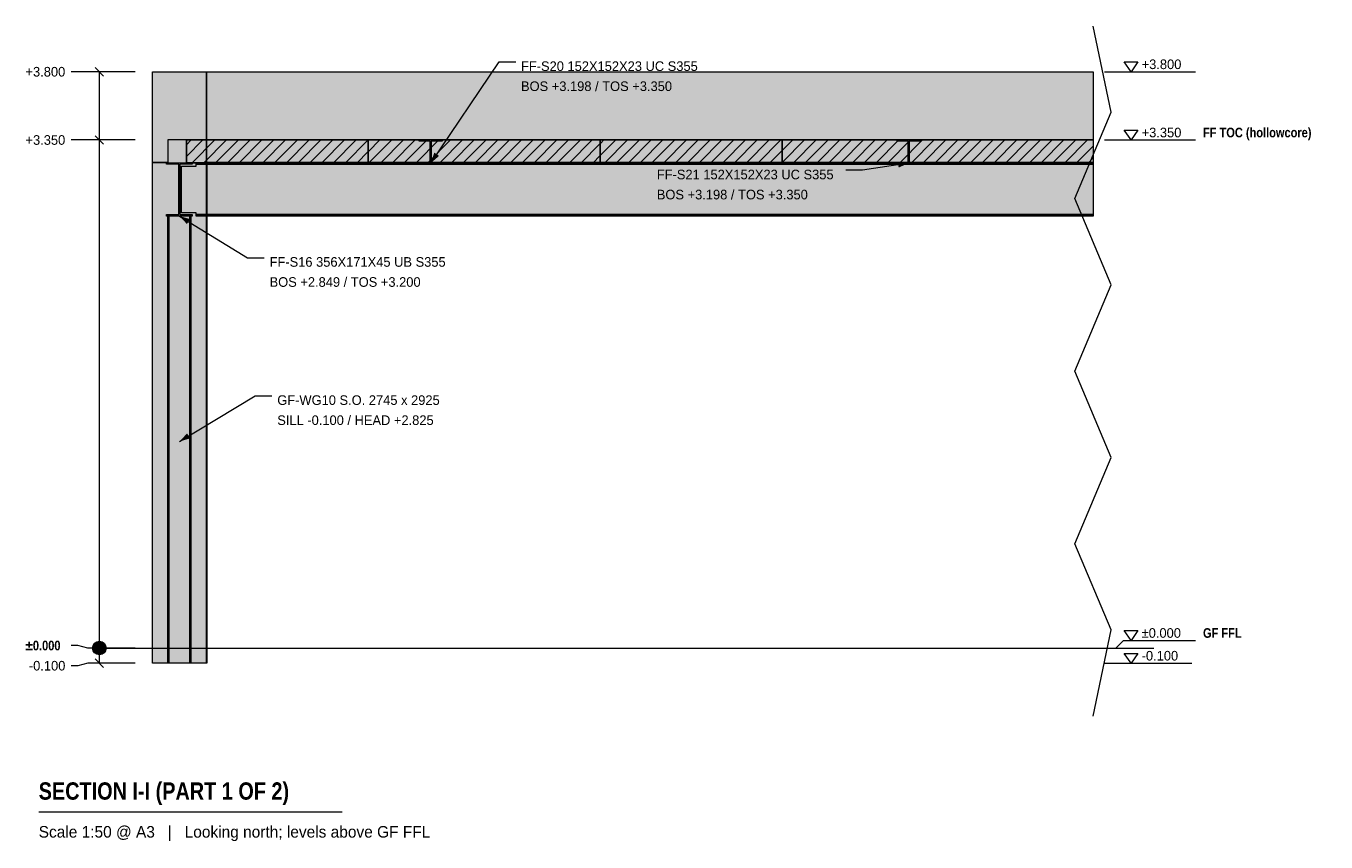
# Model space of a CAD drawing. Header units: millimetres. Extents: x 17937 to 26510, y -1279 to 4102.
import ezdxf

# ---------------------------------------------------------------- set-up
doc = ezdxf.new("R2010")
doc.units = ezdxf.units.MM
doc.linetypes.add('DASHED', pattern=[1.524, 1.27, -0.254])
for name, color, linetype in [('FILL-EPS', 7, 'Continuous'), ('FILL-INK', 7, 'Continuous'), ('FILL-LIGHT', 7, 'Continuous'), ('FILL-STEEL', 7, 'Continuous'), ('FILL-WHITE', 7, 'Continuous'), ('LINE-CORE', 7, 'Continuous'), ('LINE-INK', 7, 'Continuous'), ('LINE-STEEL-DASH', 7, 'DASHED'), ('LINE-STEEL_GREY', 7, 'Continuous'), ('TEXT-INK', 7, 'Continuous'), ('TEXT-STEEL', 7, 'Continuous'), ('TEXT-STEEL_GREY', 7, 'Continuous')]:
    doc.layers.add(name, color=color, linetype=linetype)
doc.styles.add('OpenSansCondensed-Bold', font='OpenSansCondensed-Bold.ttf')

msp = doc.modelspace()

# ---------------------------------------------------------------- hatches: boundary and pattern name
at = {"layer": 'FILL-EPS', "true_color": 0xccffff}
h = msp.add_hatch(color=7, dxfattribs=at)
h.dxf.hatch_style = 1
h.paths.add_polyline_path([(18770.4, 3800), (18825.3, 3800), (19126, 3800), (19126, 3420.5), (19126, 3351.3), (19086.8, 3351.3), (18872, 3351.3), (18872, 3323.8), (18872, 3200.5), (18853.6, 3200.5), (18770.4, 3200.5), (18770.4, 3690.8)])
at = {"layer": 'FILL-INK', "true_color": 0x1a1a1f}
h = msp.add_hatch(color=250, dxfattribs=at)
h.dxf.hatch_style = 1
h.paths.add_polyline_path([(20606, 3197.6), (20629.4, 3266.3), (20660.9, 3245)])
h = msp.add_hatch(color=250, dxfattribs=at)
h.dxf.hatch_style = 1
h.paths.add_polyline_path([(23758, 3197.6), (23691.7, 3168.1), (23685.9, 3205.6)])
h = msp.add_hatch(color=250, dxfattribs=at)
h.dxf.hatch_style = 1
h.paths.add_polyline_path([(18948, 2848.6), (19017.6, 2828.3), (18997.8, 2795.9)])
h = msp.add_hatch(color=250, dxfattribs=at)
h.dxf.hatch_style = 1
h.paths.add_polyline_path([(18948.7, 1362.5), (18998.9, 1414.8), (19018.5, 1382.2)])
at = {"layer": 'FILL-LIGHT', "true_color": 0xcccccf}
h = msp.add_hatch(color=254, dxfattribs=at)
h.dxf.hatch_style = 1
h.paths.add_polyline_path([(18994.6, 3350), (19168.9, 3350), (20191.6, 3350), (20191.6, 3221.8), (20191.6, 3200), (20017.3, 3200), (18994.6, 3200), (18994.6, 3328.2)])
h = msp.add_hatch(color=254, dxfattribs=at)
h.dxf.hatch_style = 1
h.paths.add_polyline_path([(20242.7, 3350), (20525, 3350), (21097.4, 3350), (21722, 3350), (21722, 3271.7), (21722, 3200), (21149.6, 3200), (20525, 3200), (20476.9, 3200), (20194.6, 3200), (20194.6, 3328.2), (20194.6, 3350)])
h = msp.add_hatch(color=254, dxfattribs=at)
h.dxf.hatch_style = 1
h.paths.add_polyline_path([(22297.4, 3350), (22922, 3350), (22922, 3271.7), (22922, 3200), (22349.6, 3200), (21725, 3200), (21725, 3278.3), (21725, 3350)])
h = msp.add_hatch(color=254, dxfattribs=at)
h.dxf.hatch_style = 1
h.paths.add_polyline_path([(22925, 3278.3), (22925, 3350), (23362.1, 3350), (23839, 3350), (24013.3, 3350), (24974.2, 3350), (24974.2, 3200), (24861.7, 3200), (23839, 3200), (23401.9, 3200), (22925, 3200)])
at = {"layer": 'FILL-STEEL', "true_color": 0x0d2973}
h = msp.add_hatch(color=166, dxfattribs=at)
h.dxf.hatch_style = 1
h.paths.add_polyline_path([(20529.9, 3197.6), (20529.9, 3198.6), (20529.9, 3204.4), (20592.5, 3204.4), (20603.1, 3204.4), (20603.1, 3224.6), (20603.1, 3343.2), (20540.5, 3343.2), (20529.9, 3343.2), (20529.9, 3344.2), (20529.9, 3350), (20660, 3350), (20682.1, 3350), (20682.1, 3349), (20682.1, 3343.2), (20619.5, 3343.2), (20608.9, 3343.2), (20608.9, 3323), (20608.9, 3204.4), (20671.5, 3204.4), (20682.1, 3204.4), (20682.1, 3203.4), (20682.1, 3197.6), (20552, 3197.6)])
h = msp.add_hatch(color=166, dxfattribs=at)
h.dxf.hatch_style = 1
h.paths.add_polyline_path([(23681.9, 3197.6), (23681.9, 3198.6), (23681.9, 3204.4), (23744.5, 3204.4), (23755.1, 3204.4), (23755.1, 3224.6), (23755.1, 3343.2), (23692.5, 3343.2), (23681.9, 3343.2), (23681.9, 3344.2), (23681.9, 3350), (23812, 3350), (23834.1, 3350), (23834.1, 3349), (23834.1, 3343.2), (23771.5, 3343.2), (23760.9, 3343.2), (23760.9, 3323), (23760.9, 3204.4), (23823.5, 3204.4), (23834.1, 3204.4), (23834.1, 3203.4), (23834.1, 3197.6), (23704, 3197.6)])
h = msp.add_hatch(color=166, dxfattribs=at)
h.dxf.hatch_style = 1
h.paths.add_polyline_path([(18862.5, 2848.6), (18862.5, 2850.8), (18862.5, 2858.3), (18926.1, 2858.3), (18944.5, 2858.3), (18944.5, 2932.6), (18944.5, 3190.3), (18880.8, 3190.3), (18862.5, 3190.3), (18862.5, 3192.5), (18862.5, 3200), (18995.3, 3200), (19033.5, 3200), (19033.5, 3197.8), (19033.5, 3190.3), (18969.9, 3190.3), (18951.5, 3190.3), (18951.5, 3116), (18951.5, 2858.3), (19015.2, 2858.3), (19033.5, 2858.3), (19033.5, 2856.1), (19033.5, 2848.6), (18900.7, 2848.6)])
at = {"layer": 'FILL-WHITE', "true_color": 0xffffff}
h = msp.add_hatch(color=7, dxfattribs=at)
h.dxf.hatch_style = 1
h.paths.add_polyline_path([(19126, 3800), (19126.3, 3800.4), (19126.3, 3800), (19126.3, 3800), (19126.3, 3351.3), (19126, 3351.3), (18994.6, 3351.3), (18994.6, 3198.7), (19126, 3198.7), (19126.2, 3200.3), (19126.3, 3200.3), (19126.3, -100), (19126, -100), (18770.4, -100), (18770.4, 3800)])
h = msp.add_hatch(color=7, dxfattribs=at)
h.dxf.hatch_style = 1
h.paths.add_polyline_path([(19126.3, 3800), (19126.3, -100), (18770.4, -100), (18770.4, 3800)])
h = msp.add_hatch(color=7, dxfattribs=at)
h.dxf.hatch_style = 1
h.paths.add_polyline_path([(19126, 3800), (19126, 3351.3), (18872, 3351.3), (18872, 3198.7), (19126, 3198.7), (19126, -100), (18770.4, -100), (18770.4, 3800)])
h = msp.add_hatch(color=7, dxfattribs=at)
h.dxf.hatch_style = 1
h.paths.add_polyline_path([(19126.3, 3800), (24974.2, 3800), (24974.2, 3200.5), (19129.5, 3200.5), (19129.5, -100), (19129.5, -100), (19129.5, -100), (19126.3, -100), (19126.3, 3800)])
h = msp.add_hatch(color=7, dxfattribs=at)
h.dxf.hatch_style = 1
h.paths.add_polyline_path([(19126.3, 3351.3), (19126.3, 3800), (24974.2, 3800), (24974.2, 3351.3), (19126.3, 3351.3)])
h = msp.add_hatch(color=7, dxfattribs=at)
h.dxf.hatch_style = 1
h.paths.add_polyline_path([(18994.6, 3198.7), (18994.6, 3351.3), (19126.3, 3351.3), (19126.3, 3198.7)])
h = msp.add_hatch(color=7, dxfattribs=at)
h.dxf.hatch_style = 1
h.paths.add_polyline_path([(19126.3, 3351.3), (24974.2, 3351.3), (24974.2, 3200.5), (19129.5, 3200.5), (19129.5, 3198.7), (19126.3, 3198.7)])
h = msp.add_hatch(color=7, dxfattribs=at)
h.dxf.hatch_style = 1
h.paths.add_polyline_path([(20529.9, 3204.4), (20603.1, 3204.4), (20603.1, 3343.2), (20529.9, 3343.2), (20529.9, 3350), (20682.1, 3350), (20682.1, 3343.2), (20608.9, 3343.2), (20608.9, 3204.4), (20682.1, 3204.4), (20682.1, 3197.6), (20529.9, 3197.6)])
h = msp.add_hatch(color=7, dxfattribs=at)
h.dxf.hatch_style = 1
h.paths.add_polyline_path([(20683.7, 3350.1), (20683.7, 3350.1), (20683.7, 3350.1), (20682.1, 3350)])
h = msp.add_hatch(color=7, dxfattribs=at)
h.dxf.hatch_style = 1
h.paths.add_polyline_path([(23681.9, 3204.4), (23755.1, 3204.4), (23755.1, 3343.2), (23681.9, 3343.2), (23681.9, 3350), (23834.1, 3350), (23834.1, 3343.2), (23760.9, 3343.2), (23760.9, 3204.4), (23834.1, 3204.4), (23834.1, 3197.6), (23681.9, 3197.6)])
h = msp.add_hatch(color=7, dxfattribs=at)
h.dxf.hatch_style = 1
h.paths.add_polyline_path([(23835.7, 3350.1), (23835.7, 3350.1), (23835.7, 3350.1), (23834.1, 3350)])
h = msp.add_hatch(color=7, dxfattribs=at)
h.dxf.hatch_style = 1
h.paths.add_polyline_path([(18872, 3200.5), (18872, 3198.7), (19126, 3198.7), (19126, -100), (18770.4, -100), (18770.4, 3200.5)])
h = msp.add_hatch(color=7, dxfattribs=at)
h.dxf.hatch_style = 1
h.paths.add_polyline_path([(18862.5, 2858.3), (18944.5, 2858.3), (18944.5, 3190.3), (18862.5, 3190.3), (18862.5, 3200), (19033.5, 3200), (19033.5, 3190.3), (18951.5, 3190.3), (18951.5, 2858.3), (19033.5, 2858.3), (19033.5, 2848.6), (18862.5, 2848.6)])
h = msp.add_hatch(color=7, dxfattribs=at)
h.dxf.hatch_style = 1
h.paths.add_polyline_path([(18962, 3178), (19059, 3178), (19059, 3190.3), (24974.2, 3190.3), (24974.2, 2858.3), (19059, 2858.3), (19059, 2870.6), (18962, 2870.6)])
h = msp.add_hatch(color=7, dxfattribs=at)
h.dxf.hatch_style = 1
h.paths.add_polyline_path([(19059, 3178), (19059, 3190.3), (24974.2, 3190.3), (24974.2, 2858.3), (19059, 2858.3), (19059, 2870.6), (18962, 2870.6), (18962, 3178)])
h = msp.add_hatch(color=7, dxfattribs=at)
h.dxf.hatch_style = 1
h.paths.add_polyline_path([(19035.1, 3200.2), (19035.1, 3200.2), (19035.1, 3200.1), (19033.5, 3200)])
h = msp.add_hatch(color=7, dxfattribs=at)
h.dxf.hatch_style = 1
h.paths.add_polyline_path([(19059, 3200), (24974.2, 3200), (24974.2, 3190.3), (19059, 3190.3)])
h = msp.add_hatch(color=7, dxfattribs=at)
h.dxf.hatch_style = 1
h.paths.add_polyline_path([(24974.2, 3200), (24974.2, 3190.3), (19059, 3190.3), (19059, 3200)])
h = msp.add_hatch(color=7, dxfattribs=at)
h.dxf.hatch_style = 1
h.paths.add_polyline_path([(19126.3, 3198.7), (19129.5, 3198.7), (19129.5, -100), (19126.3, -100)])
h = msp.add_hatch(color=7, dxfattribs=at)
h.dxf.hatch_style = 1
h.paths.add_polyline_path([(18878.6, 2849), (18878.6, -100), (18871.8, -100), (18871.8, 2849)])
h = msp.add_hatch(color=7, dxfattribs=at)
h.dxf.hatch_style = 1
h.paths.add_polyline_path([(18871.8, 2849), (18878.6, 2849), (18878.6, -100), (18871.8, -100)])
h = msp.add_hatch(color=7, dxfattribs=at)
h.dxf.hatch_style = 1
h.paths.add_polyline_path([(18878.6, 2849), (19017.4, 2849), (19017.4, -100), (18878.6, -100), (18878.6, 2849)])
h = msp.add_hatch(color=7, dxfattribs=at)
h.dxf.hatch_style = 1
h.paths.add_polyline_path([(18878.6, -100), (18878.6, 2849), (19017.4, 2849), (19017.4, -100), (18878.6, -100)])
h = msp.add_hatch(color=7, dxfattribs=at)
h.dxf.hatch_style = 1
h.paths.add_polyline_path([(19024.2, 2849), (19024.2, -100), (19017.4, -100), (19017.4, 2849)])
h = msp.add_hatch(color=7, dxfattribs=at)
h.dxf.hatch_style = 1
h.paths.add_polyline_path([(19017.4, 2849), (19024.2, 2849), (19024.2, -100), (19017.4, -100)])
h = msp.add_hatch(color=7, dxfattribs=at)
h.dxf.hatch_style = 1
h.paths.add_polyline_path([(19059, 2858.3), (24974.2, 2858.3), (24974.2, 2848.6), (19059, 2848.6)])
h = msp.add_hatch(color=7, dxfattribs=at)
h.dxf.hatch_style = 1
h.paths.add_polyline_path([(24974.2, 2858.3), (24974.2, 2848.6), (19059, 2848.6), (19059, 2858.3)])
h = msp.add_hatch(color=7, dxfattribs=at)
h.dxf.hatch_style = 1
h.paths.add_polyline_path([(18465.4, 0), (18463.9, 11.6), (18459.4, 22.5), (18452.2, 31.8), (18442.9, 39), (18432.1, 43.5), (18420.4, 45), (18408.8, 43.5), (18397.9, 39), (18388.6, 31.8), (18381.4, 22.5), (18376.9, 11.6), (18375.4, 0), (18376.9, -11.6), (18381.4, -22.5), (18388.6, -31.8), (18397.9, -39), (18408.8, -43.5), (18420.4, -45), (18432.1, -43.5), (18442.9, -39), (18452.2, -31.8), (18459.4, -22.5), (18463.9, -11.6)])

# ---------------------------------------------------------------- linework, layer by layer
at = {"layer": 'LINE-CORE', "lineweight": 5}
for points in [[(19126, 3800), (19126.3, 3800.4), (19126.3, 3800), (19126.3, 3800), (19126.3, 3351.3), (19126, 3351.3), (18994.6, 3351.3), (18994.6, 3198.7), (19126, 3198.7), (19126.2, 3200.3), (19126.3, 3200.3), (19126.3, -100), (19126, -100), (18770.4, -100), (18770.4, 3800)], [(19126.3, 3800), (19126.3, -100), (18770.4, -100), (18770.4, 3800)], [(19126, 3800), (19126, 3351.3), (18872, 3351.3), (18872, 3198.7), (19126, 3198.7), (19126, -100), (18770.4, -100), (18770.4, 3800)], [(19126.3, 3800), (24974.2, 3800), (24974.2, 3200.5), (19129.5, 3200.5), (19129.5, -100), (19129.5, -100), (19129.5, -100), (19129.5, -100), (19126.3, -100), (19126.3, 3800), (19126.3, 3800)], [(19126.3, 3351.3), (19126.3, 3800), (24974.2, 3800), (24974.2, 3351.3), (19126.3, 3351.3), (19126.3, 3351.3), (19126.3, 3351.3)], [(18994.6, 3198.7), (18994.6, 3351.3), (19126.3, 3351.3), (19126.3, 3351.3), (19126.3, 3198.7), (18994.6, 3198.7)], [(19126.3, 3351.3), (24974.2, 3351.3), (24974.2, 3200.5), (19129.5, 3200.5), (19129.5, 3198.7), (19126.3, 3198.7)], [(20529.9, 3204.4), (20603.1, 3204.4), (20603.1, 3343.2), (20529.9, 3343.2), (20529.9, 3350), (20682.1, 3350), (20682.1, 3343.2), (20608.9, 3343.2), (20608.9, 3204.4), (20682.1, 3204.4), (20682.1, 3197.6), (20529.9, 3197.6)], [(20683.7, 3350.1), (20683.7, 3350.1), (20683.7, 3350.1), (20682.1, 3350)], [(23681.9, 3204.4), (23755.1, 3204.4), (23755.1, 3343.2), (23681.9, 3343.2), (23681.9, 3350), (23834.1, 3350), (23834.1, 3343.2), (23760.9, 3343.2), (23760.9, 3204.4), (23834.1, 3204.4), (23834.1, 3197.6), (23681.9, 3197.6)], [(23835.7, 3350.1), (23835.7, 3350.1), (23835.7, 3350.1), (23834.1, 3350)], [(18872, 3200.5), (18872, 3198.7), (19126, 3198.7), (19126, -100), (18770.4, -100), (18770.4, 3200.5)], [(18862.5, 2858.3), (18944.5, 2858.3), (18944.5, 3190.3), (18862.5, 3190.3), (18862.5, 3190.3), (18862.5, 3200), (19033.5, 3200), (19033.5, 3190.3), (18951.5, 3190.3), (18951.5, 2858.3), (19033.5, 2858.3), (19033.5, 2858.3), (19033.5, 2848.6), (18862.5, 2848.6), (18862.5, 2848.6)], [(18962, 3178), (19059, 3178), (19059, 3190.3), (24974.2, 3190.3), (24974.2, 2858.3), (19059, 2858.3), (19059, 2870.6), (18962, 2870.6)], [(19059, 3178), (19059, 3190.3), (24974.2, 3190.3), (24974.2, 2858.3), (19059, 2858.3), (19059, 2870.6), (18962, 2870.6), (18962, 3178)], [(19035.1, 3200.2), (19035.1, 3200.2), (19035.1, 3200.1), (19033.5, 3200)], [(19059, 3200), (24974.2, 3200), (24974.2, 3190.3), (19059, 3190.3), (19059, 3190.3)], [(24974.2, 3200), (24974.2, 3190.3), (19059, 3190.3), (19059, 3200)], [(19126.3, 3198.7), (19129.5, 3198.7), (19129.5, -100), (19126.3, -100)], [(18878.6, 2849), (18878.6, -100), (18871.8, -100), (18871.8, 2849)], [(18871.8, 2849), (18878.6, 2849), (18878.6, -100), (18871.8, -100)], [(18878.6, 2849), (18878.6, 2849), (19017.4, 2849), (19017.4, -100), (19017.4, -100), (19017.4, -100), (19017.4, -100), (18878.6, -100), (18878.6, 2849), (18878.6, 2849)], [(18878.6, -100), (18878.6, -100), (18878.6, 2849), (19017.4, 2849), (19017.4, 2849), (19017.4, 2849), (19017.4, 2849), (19017.4, -100), (18878.6, -100), (18878.6, -100)], [(19024.2, 2849), (19024.2, -100), (19017.4, -100), (19017.4, 2849)], [(19017.4, 2849), (19024.2, 2849), (19024.2, -100), (19017.4, -100)], [(19059, 2858.3), (24974.2, 2858.3), (24974.2, 2848.6), (19059, 2848.6), (19059, 2848.6)], [(24974.2, 2858.3), (24974.2, 2848.6), (19059, 2848.6), (19059, 2858.3)]]:
    msp.add_lwpolyline(points, close=True, dxfattribs=at)
at = {"layer": 'LINE-INK', "lineweight": 5}
for p, q in [((25094.2, 3532.6), (24974.2, 4101.6)), ((20606, 3197.6), (21056, 3864.6)), ((21056, 3864.6), (21166, 3864.6)), ((18279.4, 3800), (18235.4, 3800)), ((18345.4, 3800), (18279.4, 3800)), ((18655.4, 3800), (18345.4, 3800)), ((18448.7, 3771.7), (18392.1, 3828.3)), ((18420.4, -100), (18420.4, 3800)), ((25049.2, 3800), (25124.2, 3800)), ((25124.2, 3800), (25174.2, 3800)), ((25174.2, 3800), (25649, 3800)), ((24854.2, 2963.7), (25094.2, 3532.6)), ((18279.4, 3350), (18235.4, 3350)), ((18345.4, 3350), (18279.4, 3350)), ((18655.4, 3350), (18345.4, 3350)), ((18448.7, 3321.7), (18392.1, 3378.3)), ((25049.2, 3350), (25124.2, 3350)), ((25124.2, 3350), (25174.2, 3350)), ((25174.2, 3350), (25649, 3350)), ((23758, 3197.6), (23452.6, 3150.2)), ((23452.6, 3150.2), (23342.6, 3150.2)), ((25094.2, 2394.7), (24854.2, 2963.7)), ((18948, 2848.6), (19398, 2573.6)), ((19398, 2573.6), (19508, 2573.6)), ((24854.2, 1825.8), (25094.2, 2394.7)), ((25094.2, 1256.8), (24854.2, 1825.8)), ((18948.7, 1362.5), (19448.7, 1662.5)), ((19448.7, 1662.5), (19558.7, 1662.5)), ((24854.2, 687.9), (25094.2, 1256.8)), ((25094.2, 118.9), (24854.2, 687.9)), ((24974.2, -450), (25094.2, 118.9)), ((18279.4, 16.6), (18235.4, 16.6)), ((18345.4, 0), (18279.4, 16.6)), ((18655.4, 0), (18345.4, 0)), ((25049.2, 0), (25124.2, 0)), ((25124.2, 0), (25174.2, 50)), ((25174.2, 50), (25649, 50)), ((18448.7, -128.3), (18392.1, -71.7)), ((18279.4, -116.6), (18235.4, -116.6)), ((18345.4, -100), (18279.4, -116.6)), ((18655.4, -100), (18345.4, -100)), ((25049.2, -100), (25124.2, -100)), ((25124.2, -100), (25174.2, -100)), ((25174.2, -100), (25624.2, -100)), ((18020.4, -1080), (20022.7, -1080))]:
    msp.add_line(p, q, dxfattribs=at)
for points in [[(25224.2, 3800), (25179.2, 3865), (25269.2, 3865)], [(18770.4, 3800), (18825.3, 3800), (19126, 3800), (19126, 3420.5), (19126, 3351.3), (19086.8, 3351.3), (18872, 3351.3), (18872, 3323.8), (18872, 3200.5), (18853.6, 3200.5), (18770.4, 3200.5), (18770.4, 3690.8)], [(19126, 3420.5), (19126, 3351.3), (19086.8, 3351.3), (18872, 3351.3), (18872, 3323.8), (18872, 3200.5), (18853.6, 3200.5), (18770.4, 3200.5), (18770.4, 3690.8), (18770.4, 3800), (18825.3, 3800), (19126, 3800)], [(18994.6, 3350), (19168.9, 3350), (20191.6, 3350), (20191.6, 3221.8), (20191.6, 3200), (20017.3, 3200), (18994.6, 3200), (18994.6, 3328.2)], [(20242.7, 3350), (20525, 3350), (21097.4, 3350), (21722, 3350), (21722, 3271.7), (21722, 3200), (21149.6, 3200), (20525, 3200), (20476.9, 3200), (20194.6, 3200), (20194.6, 3328.2), (20194.6, 3350)], [(20529.9, 3197.6), (20529.9, 3198.6), (20529.9, 3204.4), (20592.5, 3204.4), (20603.1, 3204.4), (20603.1, 3224.6), (20603.1, 3343.2), (20540.5, 3343.2), (20529.9, 3343.2), (20529.9, 3344.2), (20529.9, 3350), (20660, 3350), (20682.1, 3350), (20682.1, 3349), (20682.1, 3343.2), (20619.5, 3343.2), (20608.9, 3343.2), (20608.9, 3323), (20608.9, 3204.4), (20671.5, 3204.4), (20682.1, 3204.4), (20682.1, 3203.4), (20682.1, 3197.6), (20552, 3197.6)], [(22297.4, 3350), (22922, 3350), (22922, 3271.7), (22922, 3200), (22349.6, 3200), (21725, 3200), (21725, 3278.3), (21725, 3350)], [(22925, 3278.3), (22925, 3350), (23362.1, 3350), (23839, 3350), (24013.3, 3350), (24974.2, 3350), (24974.2, 3200), (24861.7, 3200), (23839, 3200), (23401.9, 3200), (22925, 3200)], [(23681.9, 3197.6), (23681.9, 3198.6), (23681.9, 3204.4), (23744.5, 3204.4), (23755.1, 3204.4), (23755.1, 3224.6), (23755.1, 3343.2), (23692.5, 3343.2), (23681.9, 3343.2), (23681.9, 3344.2), (23681.9, 3350), (23812, 3350), (23834.1, 3350), (23834.1, 3349), (23834.1, 3343.2), (23771.5, 3343.2), (23760.9, 3343.2), (23760.9, 3323), (23760.9, 3204.4), (23823.5, 3204.4), (23834.1, 3204.4), (23834.1, 3203.4), (23834.1, 3197.6), (23704, 3197.6)], [(25224.2, 3350), (25179.2, 3415), (25269.2, 3415)], [(18862.5, 2848.6), (18862.5, 2850.8), (18862.5, 2858.3), (18926.1, 2858.3), (18944.5, 2858.3), (18944.5, 2932.6), (18944.5, 3190.3), (18880.8, 3190.3), (18862.5, 3190.3), (18862.5, 3192.5), (18862.5, 3200), (18995.3, 3200), (19033.5, 3200), (19033.5, 3197.8), (19033.5, 3190.3), (18969.9, 3190.3), (18951.5, 3190.3), (18951.5, 3116), (18951.5, 2858.3), (19015.2, 2858.3), (19033.5, 2858.3), (19033.5, 2856.1), (19033.5, 2848.6), (18900.7, 2848.6)], [(25224.2, 50), (25179.2, 115), (25269.2, 115)], [(25224.2, -100), (25179.2, -35), (25269.2, -35)]]:
    msp.add_lwpolyline(points, close=True, dxfattribs=at)
msp.add_circle((18420.4, 0), 45, dxfattribs=at)
at = {"layer": 'LINE-STEEL-DASH', "lineweight": 5}
msp.add_line((18370.4, 0), (25374.2, 0), dxfattribs=at)
at = {"layer": 'LINE-STEEL_GREY', "lineweight": 5}
for p, q in [((18994.6, 3240.9), (19103.7, 3350)), ((18994.6, 3318.7), (19025.9, 3350)), ((19031.5, 3200), (19181.5, 3350)), ((19109.3, 3200), (19259.3, 3350)), ((19187, 3200), (19337, 3350)), ((19264.8, 3200), (19414.8, 3350)), ((19342.6, 3200), (19492.6, 3350)), ((19420.4, 3200), (19570.4, 3350)), ((19498.2, 3200), (19648.2, 3350)), ((19576, 3200), (19726, 3350)), ((19653.7, 3200), (19803.7, 3350)), ((19731.5, 3200), (19881.5, 3350)), ((19809.3, 3200), (19959.3, 3350)), ((19887.1, 3200), (20037.1, 3350)), ((19964.9, 3200), (20114.9, 3350)), ((20042.6, 3200), (20191.6, 3349)), ((20194.6, 3274.2), (20270.4, 3350)), ((20198.2, 3200), (20348.2, 3350)), ((20276, 3200), (20426, 3350)), ((20353.8, 3200), (20503.8, 3350)), ((20431.6, 3200), (20581.6, 3350)), ((20509.3, 3200), (20659.3, 3350)), ((20587.1, 3200), (20737.1, 3350)), ((20664.9, 3200), (20814.9, 3350)), ((20742.7, 3200), (20892.7, 3350)), ((20820.5, 3200), (20970.5, 3350)), ((20898.2, 3200), (21048.2, 3350)), ((20976, 3200), (21126, 3350)), ((21053.8, 3200), (21203.8, 3350)), ((21131.6, 3200), (21281.6, 3350)), ((21209.4, 3200), (21359.4, 3350)), ((21287.2, 3200), (21437.2, 3350)), ((21364.9, 3200), (21514.9, 3350)), ((21442.7, 3200), (21592.7, 3350)), ((21520.5, 3200), (21670.5, 3350)), ((21725, 3248.9), (21826.1, 3350)), ((21725, 3326.7), (21748.3, 3350)), ((21753.8, 3200), (21903.8, 3350)), ((21831.6, 3200), (21981.6, 3350)), ((21909.4, 3200), (22059.4, 3350)), ((21987.2, 3200), (22137.2, 3350)), ((22065, 3200), (22215, 3350)), ((22142.8, 3200), (22292.8, 3350)), ((22220.5, 3200), (22370.5, 3350)), ((22298.3, 3200), (22448.3, 3350)), ((22376.1, 3200), (22526.1, 3350)), ((22453.9, 3200), (22603.9, 3350)), ((22531.7, 3200), (22681.7, 3350)), ((22609.4, 3200), (22759.4, 3350)), ((22687.2, 3200), (22837.2, 3350)), ((22765, 3200), (22915, 3350)), ((22925, 3204.4), (23070.6, 3350)), ((22925, 3282.2), (22992.8, 3350)), ((22998.3, 3200), (23148.3, 3350)), ((23076.1, 3200), (23226.1, 3350)), ((23153.9, 3200), (23303.9, 3350)), ((23231.7, 3200), (23381.7, 3350)), ((23309.5, 3200), (23459.5, 3350)), ((23387.3, 3200), (23537.3, 3350)), ((23465, 3200), (23615, 3350)), ((23542.8, 3200), (23692.8, 3350)), ((23620.6, 3200), (23770.6, 3350)), ((23698.4, 3200), (23848.4, 3350)), ((23776.2, 3200), (23926.2, 3350)), ((23853.9, 3200), (24003.9, 3350)), ((23931.7, 3200), (24081.7, 3350)), ((24009.5, 3200), (24159.5, 3350)), ((24087.3, 3200), (24237.3, 3350)), ((24165.1, 3200), (24315.1, 3350)), ((24242.9, 3200), (24392.9, 3350)), ((24320.6, 3200), (24470.6, 3350)), ((24398.4, 3200), (24548.4, 3350)), ((24476.2, 3200), (24626.2, 3350)), ((24554, 3200), (24704, 3350)), ((24631.8, 3200), (24781.8, 3350)), ((24709.5, 3200), (24859.5, 3350)), ((24787.3, 3200), (24937.3, 3350)), ((20120.4, 3200), (20191.6, 3271.2)), ((21598.3, 3200), (21722, 3323.7)), ((22842.8, 3200), (22922, 3279.2)), ((24865.1, 3200), (24974.2, 3309.1)), ((21676.1, 3200), (21722, 3245.9)), ((22920.6, 3200), (22922, 3201.4)), ((24942.9, 3200), (24974.2, 3231.3))]:
    msp.add_line(p, q, dxfattribs=at)

# ---------------------------------------------------------------- texts
at = {"layer": 'TEXT-INK'}
for s, p in [('FF-S20 152X152X23 UC S355', (21201, 3805.1)), ('+3.800', (25294.2, 3817.5)), ('+3.800', (17933.2, 3768.2)), ('BOS +3.198 / TOS +3.350', (21201, 3672.8)), ('+3.350', (25294.2, 3367.5)), ('+3.350', (17933.2, 3318.2)), ('FF-S21 152X152X23 UC S355', (22096.8, 3090.6)), ('BOS +3.198 / TOS +3.350', (22096.8, 2958.3)), ('FF-S16 356X171X45 UB S355', (19543, 2514.1)), ('BOS +2.849 / TOS +3.200', (19543, 2381.8)), ('GF-WG10 S.O. 2745 x 2925', (19593.7, 1603)), ('SILL -0.100 / HEAD +2.825', (19593.7, 1470.7)), ('±0.000', (25294.2, 67.5)), ('-0.100', (17955.4, -148.4)), ('-0.100', (25294.2, -82.5))]:
    msp.add_text(s, height=63.5, dxfattribs=at).set_placement(p)
at = {"layer": 'TEXT-INK', "style": 'OpenSansCondensed-Bold'}
for s, height, p in [('±0.000', 63.5, (17933.2, -15.2)), ('SECTION I-I (PART 1 OF 2)', 114.3, (18020.4, -1000))]:
    msp.add_text(s, height=height, dxfattribs=at).set_placement(p)
at = {"layer": 'TEXT-STEEL', "style": 'OpenSansCondensed-Bold'}
for s, p in [('FF TOC (hollowcore)', (25699, 3367.5)), ('GF FFL', (25699, 67.5))]:
    msp.add_text(s, height=63.5, dxfattribs=at).set_placement(p)
at = {"layer": 'TEXT-STEEL_GREY'}
msp.add_text('Scale 1:50 @ A3   |   Looking north; levels above GF FFL', height=76.2, dxfattribs=at).set_placement((18020.4, -1250))

doc.saveas('drawing.dxf')
